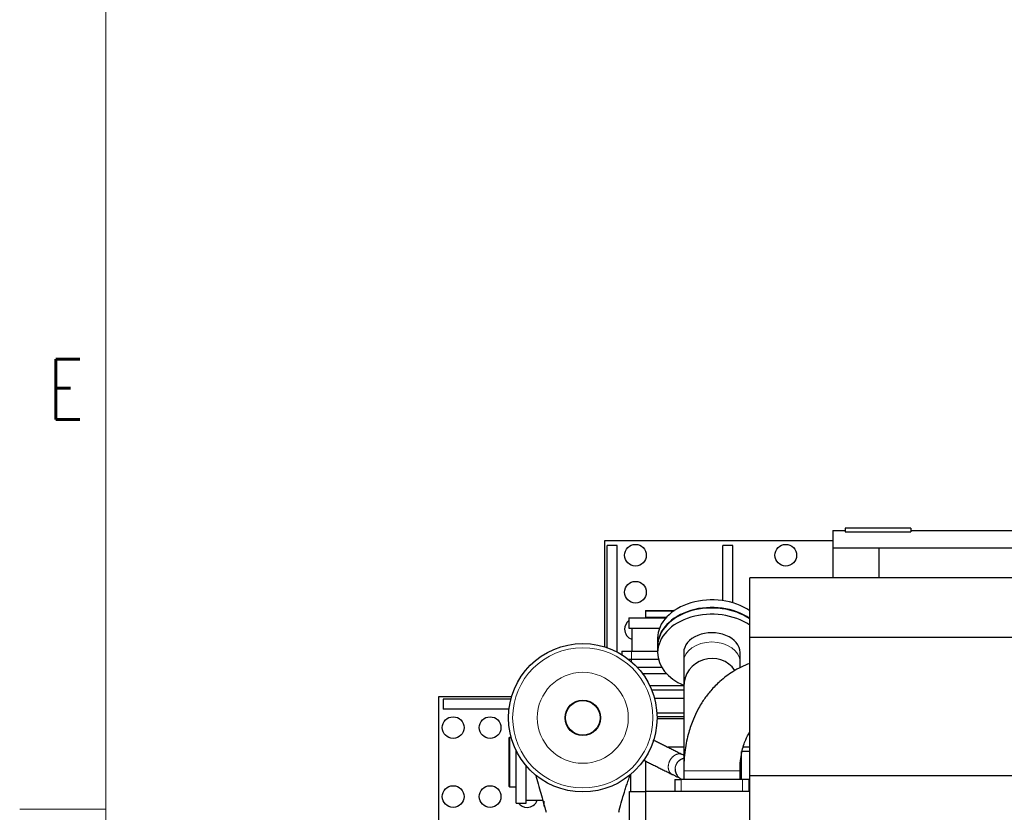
# Model space of a CAD drawing. Header units: inches. Extents: x 0 to 20790, y -12 to 14700.
# Tile 10 of 184: x 0 to 1998, y 5593 to 7203. Entities that reach past the tile are written whole.
import ezdxf

# ---------------------------------------------------------------- set-up
doc = ezdxf.new("R2010")
doc.units = ezdxf.units.IN
for name, color, linetype, true_color in [('1', 7, 'Continuous', 0xffffff), ('101', 7, 'Continuous', 0xffffff), ('204', 7, 'Continuous', 0xffffff), ('210', 7, 'Continuous', 0xffffff)]:
    doc.layers.add(name, color=color, linetype=linetype, true_color=true_color)
doc.styles.add('latin_extended', font='simplex.shx')

msp = doc.modelspace()

# ---------------------------------------------------------------- linework, layer by layer
at = {"layer": '1', "color": 2, "linetype": 'Continuous', "lineweight": 25}
for p, q in [((1650.425, 6165.301), (1650.425, 6130.301)), ((1650.425, 6165.301), (1675.153, 6165.301)), ((1675.153, 6170.301), (1675.153, 6162.889)), ((1808.453, 6170.301), (1675.153, 6170.301)), ((1675.153, 6162.889), (1808.453, 6162.889)), ((1808.453, 6170.301), (1808.453, 6162.889)), ((1808.453, 6165.301), (2208.925, 6165.301)), ((1187.225, 5929.275), (1187.225, 6145.301)), ((1187.225, 6145.301), (1650.424, 6145.301)), ((1192.225, 5927.633), (1192.225, 6135.301)), ((1212.225, 6135.301), (1192.225, 6135.301)), ((1212.225, 5919.012), (1212.225, 6135.301)), ((1427.225, 6023.179), (1427.225, 6135.301)), ((1447.225, 6135.301), (1427.225, 6135.301)), ((1447.225, 6018.784), (1447.225, 6135.301)), ((1650.425, 6130.301), (1744.425, 6130.301)), ((1650.425, 6130.301), (1650.425, 6069.169)), ((1744.425, 6069.171), (1744.425, 6130.301)), ((1744.425, 6130.301), (2159.925, 6130.301)), ((1481.725, 5948.171), (1481.725, 6069.171)), ((5357.681, 6069.171), (1481.725, 6069.171)), ((1270.725, 6003.301), (1269.725, 6002.301)), ((1269.725, 6002.301), (1269.725, 5989.301)), ((1269.725, 6002.301), (1327.303, 6002.301)), ((1270.725, 6003.301), (1328.759, 6003.301)), ((1236.225, 5988.301), (1311.475, 5988.301)), ((1236.225, 5988.301), (1236.225, 5967.301)), ((1269.725, 5989.301), (1270.725, 5988.301)), ((1269.725, 5989.301), (1312.372, 5989.301)), ((1236.225, 5967.301), (1298.523, 5967.301)), ((1242.225, 5967.301), (1242.225, 5920.301)), ((1294.725, 5947.045), (1294.725, 5931.488)), ((1481.725, 5667.171), (1481.725, 5948.171)), ((5357.681, 5948.171), (1481.725, 5948.171)), ((1222.225, 5920.301), (1241.725, 5920.301)), ((1222.225, 5920.301), (1222.225, 5913.317)), ((1241.725, 5920.301), (1294.726, 5920.301)), ((1294.725, 5930.428), (1294.725, 5917.7)), ((1347.575, 5917.7), (1347.575, 5898.816)), ((1461.875, 5898.816), (1461.875, 5917.7)), ((1235.177, 5904.301), (1241.725, 5904.301)), ((1235.177, 5904.301), (1241.725, 5904.301)), ((1241.725, 5904.301), (1296.371, 5904.301)), ((1241.725, 5904.301), (1296.371, 5904.301)), ((1252.723, 5888.301), (1302.887, 5888.301)), ((1263.597, 5875.301), (1312.508, 5875.301)), ((1347.598, 5850.301), (1278.679, 5850.301)), ((1349.363, 5841.301), (1282.622, 5841.301)), ((849.725, 5827.801), (849.725, 5562.801)), ((998.145, 5827.801), (849.725, 5827.801)), ((996.769, 5822.801), (859.725, 5822.801)), ((859.725, 5822.801), (859.725, 5802.801)), ((1288.021, 5825.301), (1347.577, 5825.301)), ((993.049, 5802.801), (859.725, 5802.801)), ((1293.088, 5795.301), (1347.577, 5795.301)), ((1347.579, 5783.301), (1293.414, 5783.301)), ((993.725, 5745.301), (992.725, 5744.301)), ((992.725, 5744.301), (992.725, 5646.301)), ((993.725, 5745.301), (993.725, 5645.301)), ((997.437, 5745.301), (993.725, 5745.301)), ((1006.725, 5720.396), (1006.725, 5645.301)), ((1007.725, 5695.301), (1007.725, 5718.344)), ((1347.581, 5725.301), (1315.043, 5725.301)), ((1347.628, 5725.301), (1315.102, 5725.301)), ((1481.725, 5716.801), (1464.725, 5716.801)), ((1464.725, 5660.301), (1464.725, 5716.801)), ((1481.74, 5725.301), (1468.089, 5725.301)), ((1481.75, 5725.301), (1468.097, 5725.301)), ((1007.725, 5611.801), (1007.725, 5695.301)), ((1269.725, 5697.645), (1269.725, 5635.302)), ((1027.725, 5611.801), (1027.725, 5687.916)), ((1347.575, 5677.801), (1347.575, 5660.301)), ((1347.577, 5677.911), (1347.577, 5660.301)), ((1461.877, 5660.301), (1461.877, 5677.911)), ((1239.725, 5669.977), (1239.725, 5635.301)), ((1329.727, 5660.301), (1342.727, 5660.301)), ((1329.727, 5660.301), (1329.727, 5635.301)), ((1466.727, 5660.301), (1342.727, 5660.301)), ((1479.727, 5660.301), (1466.727, 5660.301)), ((1479.727, 5660.301), (1479.727, 5635.301)), ((1481.725, 5476.171), (1481.725, 5667.171)), ((5357.681, 5667.171), (1481.725, 5667.171)), ((992.725, 5646.301), (993.725, 5645.301)), ((993.725, 5645.301), (1006.725, 5645.301)), ((1006.725, 5645.301), (1007.725, 5646.301)), ((1237.725, 5205.301), (1237.725, 5635.301)), ((1237.725, 5635.301), (1269.725, 5635.301)), ((1269.725, 5635.301), (1269.725, 5015.312)), ((1481.75, 5635.301), (1269.725, 5635.301)), ((1481.725, 5646.801), (1479.727, 5646.801)), ((1027.725, 5617.801), (1061.594, 5617.801)), ((1007.725, 5611.801), (1027.725, 5611.801))]:
    msp.add_line(p, q, dxfattribs=at)
at = {"layer": '1', "color": 110, "linetype": 'Continuous', "lineweight": 13}
for p, q in [((1241.725, 5920.301), (1241.725, 5904.301)), ((1241.725, 5898.912), (1241.725, 5904.301)), ((1347.577, 5677.911), (1404.727, 5677.911)), ((1404.727, 5677.911), (1461.877, 5677.911)), ((1240.125, 5670.314), (1240.125, 5635.301)), ((1342.727, 5660.301), (1342.727, 5635.301)), ((1466.727, 5660.301), (1466.727, 5635.301))]:
    msp.add_line(p, q, dxfattribs=at)
at = {"layer": '1', "color": 2, "linetype": 'Continuous', "lineweight": 25}
for centre, radius in [((1249.725, 6115.301), 22), ((1554.725, 6115.301), 22), ((1249.725, 6040.301), 22), ((1142.725, 5785.301), 150.693), ((1142.725, 5785.301), 36.047), ((1142.725, 5785.301), 35.052), ((879.725, 5765.301), 22), ((954.725, 5765.301), 22), ((879.725, 5625.301), 22), ((954.725, 5625.301), 22)]:
    msp.add_circle(centre, radius, dxfattribs=at)
at = {"layer": '1', "color": 110, "linetype": 'Continuous', "lineweight": 13}
for radius in [142.305, 92.344]:
    msp.add_circle((1142.725, 5785.301), radius, dxfattribs=at)
at = {"layer": '1', "color": 2, "linetype": 'Continuous', "lineweight": 25}
for centre, radius, start, end in [((1249.725, 5965.301), 22, 127.850625, 180), ((1249.725, 5965.301), 22, 180, 250.070625), ((1404.725, 5848.747), 57.15, 34.77375, 180), ((1029.725, 5625.301), 22, 270, 340.070625), ((1029.725, 5625.301), 22, 217.850625, 270)]:
    msp.add_arc(centre, radius, start, end, dxfattribs=at)
for centre, major_axis, ratio, start_param, end_param in [((1404.725, 5947.045), (110, 0), 0.70710678, 0.79541199, 3.14159265), ((1404.725, 5931.488), (110, 0), 0.70710678, 0.79541199, 3.14159265), ((1404.725, 5930.428), (-110, 0), 0.70710585, 3.93690647, 6.28318531), ((1404.725, 5917.7), (-110, 0), 0.70710585, 3.93690647, 6.28318531), ((1404.725, 5917.7), (-57.15, 0), 0.70710585, 3.14159265, 6.28318531), ((1404.725, 5917.7), (-110, 0), 0.70710585, 0, 1.02514095)]:
    msp.add_ellipse(centre, major_axis=major_axis, ratio=ratio, start_param=start_param, end_param=end_param, dxfattribs=at)
at = {"layer": '1', "color": 110, "linetype": 'Continuous', "lineweight": 13}
msp.add_ellipse((1404.725, 5898.816), major_axis=(-57.15, 0), ratio=0.70710585, start_param=3.14277075, end_param=6.28318531, dxfattribs=at)
at = {"layer": '1', "color": 2, "linetype": 'Continuous', "lineweight": 25}
for points, knots in [([(1481.679, 5895.791), (1475.753, 5893.606), (1464.027, 5888.575), (1443.375, 5877.029), (1422.411, 5861.28), (1405.76, 5844.354), (1395.429, 5831.667), (1388.924, 5822.726), (1382.445, 5812.785), (1374.924, 5799.668), (1365.949, 5780.617), (1356.553, 5753.569), (1349.371, 5718.297), (1347.54, 5692.184), (1347.577, 5677.911)], [0, 0, 0, 0, 0.07417157, 0.14918523, 0.27500475, 0.37478617, 0.41738816, 0.45830316, 0.49747233, 0.54768413, 0.62413389, 0.72621293, 0.85286186, 1, 1, 1, 1]), ([(1347.575, 5848.747), (1347.575, 5848.739), (1347.575, 5847.506), (1347.575, 5842.339), (1347.575, 5834.901), (1347.575, 5823.749), (1347.575, 5808.816), (1347.575, 5792.447), (1347.575, 5779.193), (1347.575, 5766.806), (1347.575, 5747.243), (1347.575, 5724.387), (1347.575, 5699.303), (1347.575, 5685.24), (1347.575, 5677.801)], [0, 0, 0, 0, 0.09580624, 0.18382403, 0.26405009, 0.33648138, 0.45781167, 0.54801537, 0.5932479, 0.64743638, 0.71521813, 0.84224419, 0.91730193, 1, 1, 1, 1]), ([(1461.876, 5677.911), (1461.809, 5684.758), (1462.388, 5697.226), (1464.97, 5714.451), (1468.692, 5728.706), (1474.002, 5742.769), (1478.66, 5751.322), (1481.666, 5755.924)], [0, 0, 0, 0, 0.23595856, 0.43638434, 0.61391445, 0.76889896, 1, 1, 1, 1]), ([(1344.338, 5710.65), (1341.555, 5712.041), (1335.984, 5714.827), (1327.624, 5719.007), (1319.258, 5723.19), (1310.893, 5727.373), (1302.527, 5731.556), (1294.209, 5735.714), (1288.681, 5738.479), (1285.941, 5739.849)], [0, 0, 0, 0, 0.14294587, 0.2862043, 0.42946282, 0.57272089, 0.71597917, 0.85923741, 1, 1, 1, 1]), ([(1265.819, 5699.598), (1268.552, 5698.231), (1274.073, 5695.471), (1282.383, 5691.316), (1290.749, 5687.133), (1299.115, 5682.95), (1307.481, 5678.767), (1315.841, 5674.587), (1321.412, 5671.802), (1324.194, 5670.41)], [0, 0, 0, 0, 0.14043919, 0.28375126, 0.42706337, 0.57037527, 0.71368761, 0.85699987, 1, 1, 1, 1]), ([(1349.699, 5707.963), (1349.127, 5708.251), (1347.372, 5709.133), (1345.573, 5710.034), (1344.338, 5710.65)], [0, 0, 0, 0, 0.33002519, 1, 1, 1, 1]), ([(1330.249, 5681.905), (1330.209, 5681.043), (1330.226, 5679.526), (1330.556, 5676.574), (1331.686, 5672.168), (1334.47, 5667.175), (1338.096, 5663.615), (1340.754, 5661.769), (1341.943, 5661.11), (1342.509, 5660.825), (1342.509, 5660.825)], [0, 0, 0, 0, 0.09858053, 0.17431327, 0.34038941, 0.6241661, 0.82612298, 0.9118998, 0.99999085, 1, 1, 1, 1]), ([(1047.073, 5669.508), (1047.947, 5666.551), (1050.607, 5657.406), (1054.943, 5641.912), (1060.54, 5621.586), (1064.996, 5605.438), (1067.798, 5595.497), (1068.399, 5593.374)], [0, 0, 0, 0, 0.13357577, 0.40051249, 0.63633669, 0.92259169, 1, 1, 1, 1]), ([(1215.813, 5593.37), (1216.144, 5594.715), (1218.174, 5602.868), (1221.676, 5615.968), (1226.008, 5630.693), (1229.502, 5641.784), (1232.685, 5651.362), (1236.069, 5660.992), (1238.46, 5667.39), (1239.688, 5670.568)], [0, 0, 0, 0, 0.04680765, 0.28457292, 0.46540762, 0.59246875, 0.71171794, 0.85072932, 1, 1, 1, 1]), ([(1324.194, 5670.41), (1325.021, 5669.997), (1326.9, 5669.058), (1331, 5667.013), (1335.488, 5664.825), (1337.067, 5664.266), (1337.252, 5664.41), (1337.261, 5664.421)], [0, 0, 0, 0, 0.09940811, 0.23687716, 0.58121503, 0.97252031, 1, 1, 1, 1])]:
    msp.add_open_spline(points, degree=3, knots=knots, dxfattribs=at)
for points in [[(1347.575, 5898.816), (1347.575, 5892.844), (1347.575, 5881.905), (1347.575, 5868.38), (1347.575, 5858.145), (1347.575, 5853.683), (1347.575, 5852.028)], [(1461.875, 5886.697), (1461.875, 5890.482), (1461.875, 5894.519), (1461.875, 5898.816)], [(1464.724, 5703.301), (1464.344, 5703.301), (1463.964, 5703.301), (1463.584, 5703.301)], [(1461.875, 5677.801), (1461.875, 5681.24), (1461.875, 5684.665), (1461.875, 5688.078)]]:
    msp.add_open_spline(points, degree=3, dxfattribs=at)
at = {"layer": '1', "color": 110, "linetype": 'Continuous', "lineweight": 13}
for points, weights, knots in [([(1324.185, 5670.415), (1319.957, 5672.537), (1316.638, 5676.882), (1315.844, 5682.967), (1317.243, 5695.757), (1321.493, 5706.189), (1330.288, 5711.049), (1336.599, 5711.868)], [1.00095851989, 0.990919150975, 0.988497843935, 1.01661171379, 1.01661171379, 0.958470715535, 1.01661171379, 1.01661171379], [0, 0, 0, 0, 0, 0.41015999, 0.41015999, 0.41015999, 1, 1, 1, 1, 1]), ([(1330.227, 5681.078), (1330.227, 5681.119), (1330.227, 5681.161), (1330.227, 5681.202), (1330.236, 5687.925), (1333.004, 5696.306), (1340.339, 5701.382), (1347.488, 5703.094)], [1.01660242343, 1.01660704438, 1.0166101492, 1.01661171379, 1.01661171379, 0.975593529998, 0.996915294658, 1.01030639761], [0, 0, 0, 0, 0, 0.00613815, 0.00613815, 0.00613815, 1, 1, 1, 1, 1])]:
    msp.add_rational_spline(points, weights, degree=4, knots=knots, dxfattribs=at)
for points, weights in [([(1330.229, 5681.309), (1330.366, 5688.367), (1333.617, 5697.203), (1341.819, 5701.933), (1349.227, 5703.099)], [1.01655697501, 1.01468463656, 0.97124285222, 1.00178387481, 1.01337091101]), ([(1336.599, 5711.868), (1338.52, 5712.118), (1340.54, 5712.053), (1342.517, 5711.563), (1344.342, 5710.648)], [1.01661171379, 1.01661171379, 1.01122307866, 1.00536731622, 1.00096935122]), ([(1348.908, 5677.806), (1348.864, 5678.203), (1348.828, 5678.598), (1348.801, 5678.99), (1348.78, 5679.38)], [1.01416249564, 1.01473301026, 1.01523726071, 1.01565964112, 1.01598271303])]:
    msp.add_rational_spline(points, weights, degree=4, dxfattribs=at)
at = {"layer": '101', "color": 2, "linetype": 'Continuous', "lineweight": 25}
msp.add_line((1293.405, 5787.647), (1347.576, 5787.647), dxfattribs=at)
at = {"layer": '204', "color": 2, "linetype": 'Continuous', "lineweight": 25}
for p, q in [((1064.725, 5606.21), (1064.725, 5615.724)), ((1064.725, 5605.301), (1065.293, 5604.317))]:
    msp.add_line(p, q, dxfattribs=at)
for points, knots in [([(1065.797, 5603.565), (1065.47, 5604.255), (1065.2, 5604.951), (1064.92, 5606.006), (1064.848, 5606.359), (1064.75, 5607.07), (1064.725, 5607.427), (1064.725, 5607.787)], [0, 0, 0, 0, 0.5, 0.5, 0.75, 0.75, 1, 1, 1, 1]), ([(1065.202, 5604.481), (1065.249, 5604.393), (1065.299, 5604.305), (1065.385, 5604.162), (1065.419, 5604.108), (1065.489, 5603.998), (1065.526, 5603.944), (1065.637, 5603.78), (1065.715, 5603.672), (1065.797, 5603.565)], [0, 0, 0, 0, 0.28584181, 0.28584181, 0.46438136, 0.46438136, 0.64292091, 0.64292091, 1, 1, 1, 1])]:
    msp.add_open_spline(points, degree=3, knots=knots, dxfattribs=at)
at = {"layer": '210', "color": 7, "linetype": 'Continuous', "lineweight": 18}
for p, q in [((175, 175), (175, 14525)), ((175, 5600), (0, 5600))]:
    msp.add_line(p, q, dxfattribs=at)

# ---------------------------------------------------------------- texts
at = {"layer": '210', "color": 211, "linetype": 'Continuous', "lineweight": 18, "insert": (58.721, 6390.689), "char_height": 122.5, "attachment_point": 7, "line_spacing_factor": 0.963855, "style": 'latin_extended'}
msp.add_mtext('\\W0.7067;E', dxfattribs=at)

doc.saveas('drawing.dxf')
